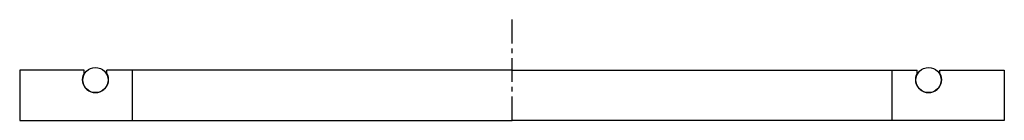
# Model space of a CAD drawing. Header units: millimetres. Extents: x -98 to 98, y 0 to 20.
import ezdxf

# ---------------------------------------------------------------- set-up
doc = ezdxf.new("R2010")
doc.units = ezdxf.units.MM
doc.header["$LTSCALE"] = 0.15
doc.header["$MEASUREMENT"] = 0
doc.linetypes.add('CENTER', pattern=[50.8, 31.75, -6.35, 6.35, -6.35])
doc.layers.get('0').update_dxf_attribs({"linetype": 'CONTINUOUS'})
doc.layers.add('CENTER', color=1, linetype='CENTER')

msp = doc.modelspace()

# ---------------------------------------------------------------- linework, layer by layer
for p, q in [((-84.75, 10), (-97.5, 10)), ((-97.5, 10), (-97.5, 0)), ((-84.75, 9.4), (-84.75, 10)), ((0, 10), (-80.25, 10)), ((-80.25, 9.4), (-80.25, 10)), ((-75.25, 10), (-75.25, 0)), ((0, 10), (80.25, 10)), ((75.25, 10), (75.25, 0)), ((80.25, 9.4), (80.25, 10)), ((84.75, 10), (97.5, 10)), ((84.75, 9.4), (84.75, 10)), ((97.5, 10), (97.5, 0)), ((-97.5, 0), (0, 0)), ((97.5, 0), (0, 0))]:
    msp.add_line(p, q)
for centre in [(-82.5, 8), (82.5, 8)]:
    msp.add_circle(centre, 2.5)
for centre in [(-82.5, 8.1), (82.5, 8.1)]:
    msp.add_arc(centre, 2.6, 149.9267, 30.0733)
at = {"layer": 'CENTER'}
msp.add_line((0, 0), (0, 20), dxfattribs=at)

doc.saveas('drawing.dxf')
